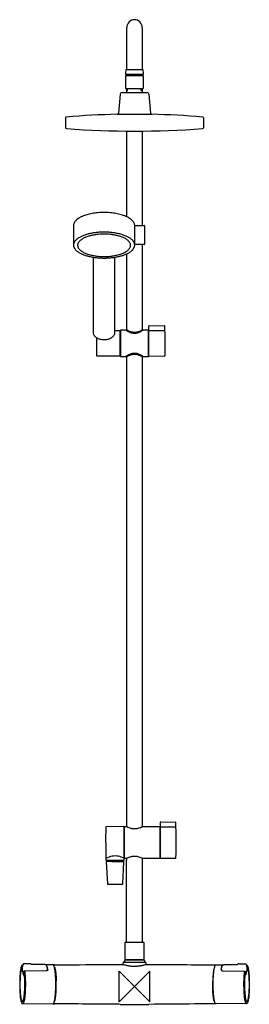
# Model space of a CAD drawing. Header units: millimetres. Extents: x -150 to 150, y -23 to 1262.
import ezdxf

# ---------------------------------------------------------------- set-up
doc = ezdxf.new("R2010")
doc.units = ezdxf.units.MM
doc.header["$MEASUREMENT"] = 0
doc.layers.add('ORIGIN', color=6, linetype='Continuous')
doc.layers.add('PLANNING', color=1, linetype='Continuous')

# ---------------------------------------------------------------- blocks, each defined once
blk = doc.blocks.new('731300-0011_f')
at = {"layer": 'ORIGIN'}
for p, q in [((-20, -20), (-20, 20)), ((-20, 20), (20, -20)), ((20, 20), (-20, -20)), ((20, -20), (20, 20))]:
    blk.add_line(p, q, dxfattribs=at)
at = {"layer": 'PLANNING'}
for p, q in [((-10, 1196.7), (-10, 1251.7)), ((10, 1251.7), (10, 1196.7)), ((-11.5, 1191.4), (-10.8, 1196.7)), ((-10.8, 1196.7), (10.8, 1196.7)), ((10.8, 1196.7), (11.5, 1191.4)), ((-11.6, 1188.9), (-11.6, 1171.9)), ((-11.6, 1188.9), (11.4, 1188.9)), ((-11.5, 1190.4), (-11.5, 1191.4)), ((11.5, 1190.4), (-11.5, 1190.4)), ((11.4, 1188.9), (11.4, 1171.9)), ((11.5, 1191.4), (11.5, 1190.4)), ((-11.6, 1171.9), (11.4, 1171.9)), ((-10, 1168.6), (-10, 1171.9)), ((-9, 1169.5), (-9, 1171.9)), ((8.8, 1169.5), (8.8, 1171.9)), ((10, 1171.9), (10, 1168.4)), ((-18.6, 1164.6), (-20.9, 1139.6)), ((-16.1, 1166.9), (16.2, 1166.9)), ((18.7, 1164.6), (21, 1139.6)), ((-89.9, 1133.7), (-89.9, 1120.6)), ((-22.4, 1138.3), (22.5, 1138.3)), ((90, 1133.7), (90, 1120.6)), ((-10, 1004.5), (-10, 1116.5)), ((10, 1116.5), (10, 993.3)), ((-79.7, 992.7), (-79.7, 967.6)), ((0.2, 993.3), (12.5, 993.3)), ((0.3, 967.6), (0.3, 992.7)), ((13, 992.8), (13, 968.8)), ((12.5, 968.3), (0.3, 968.3)), ((10, 968.3), (10, 856.8)), ((-53.5, 853.1), (-53.5, 951.7)), ((-26, 951.7), (-26, 853.1)), ((-10, 856.8), (-10, 956.3)), ((18.7, 823), (18.7, 861.9)), ((19.2, 862.4), (19.3, 862.4)), ((19.3, 862.5), (39.2, 862.3, 0)), ((19.3, 862.4), (19.3, 862.5)), ((-26, 856.2), (-19.3, 856.2)), ((-19, 855.9), (-19, 822.9)), ((-19, 855.4), (-18.3, 855.4)), ((-18.3, 856.4), (-18.3, 822.4)), ((-11.1, 856.4), (-18.3, 856.4)), ((-11, 856.8), (-10, 856.8)), ((-11, 856.4), (-11, 856.8)), ((10, 856.8), (11, 856.8)), ((11, 856.8), (11, 856.4)), ((18.3, 856.4), (11.1, 856.4)), ((18.3, 822.4), (18.3, 856.4)), ((18.3, 855.4), (18.7, 855.4)), ((19.2, 856.3), (19.3, 856.3)), ((19.3, 856.3), (39.4, 856.2)), ((-49, 823), (-49, 846.3)), ((-37.8, 822.7), (-48.7, 822.7)), ((-19.3, 822.7), (-37.8, 822.7)), ((-18.3, 823.4), (-19, 823.4)), ((-18.3, 822.4), (-11.1, 822.4)), ((-11, 822.1), (-11, 822.5)), ((11, 822.5), (11, 822.1)), ((11.1, 822.4), (18.3, 822.4)), ((18.7, 823.4), (18.3, 823.4)), ((19.3, 822.5), (19.2, 822.5)), ((39.4, 822.6), (19.3, 822.4)), ((19.3, 822.4), (19.3, 822.5)), ((-10, 822.1), (-11, 822.1)), ((-10, 208.7), (-10, 822.1)), ((11, 822.1), (10, 822.1)), ((10, 822.1), (10, 208.7)), ((-13.9, 208.8), (-36.8, 208.5)), ((-13.3, 172.8), (-13.3, 208.2)), ((-13.3, 208), (-13, 208)), ((-13, 208.5), (-12.7, 208.8)), ((-13, 167.6), (-13, 208.5)), ((-12.7, 208.8), (-10.1, 208.8)), ((10.1, 208.8), (32.7, 208.8)), ((32.7, 208.8), (33, 208.5)), ((33, 208.5), (33, 167.6)), ((33, 208), (33.9, 208)), ((33.9, 167.8), (33.9, 214.5)), ((34.4, 215), (34.5, 215)), ((34.4, 208.6), (34.5, 208.6)), ((34.5, 215), (53.4, 214.8, 0)), ((34.5, 215), (34.5, 215)), ((34.5, 208.6), (53.6, 208.5)), ((-36.8, 164.8), (-36.8, 167.2)), ((-13.8, 167.2), (-13.8, 164.8)), ((-13.3, 168), (-13.3, 172.7)), ((-13.3, 168), (-13, 168)), ((-12.7, 167.3), (-13, 167.6)), ((-10.3, 167.3), (-12.7, 167.3)), ((-10.3, 167.3), (-10.3, 167)), ((10.3, 167), (10.3, 167.3)), ((32.7, 167.3), (10.4, 167.3)), ((33, 167.6), (32.7, 167.3)), ((33, 168), (33.9, 168)), ((34.5, 167.3), (34.4, 167.3)), ((53.6, 167.4), (34.5, 167.3)), ((34.5, 167.3), (34.5, 167.3)), ((-36.8, 163), (-35.3, 134)), ((-14.1, 164.5), (-36.5, 164.5)), ((-29.6, 163.5), (-36.3, 163.5)), ((-35.9, 164.5), (-35.9, 164.5)), ((-35.9, 164.5), (-35.9, 164.5)), ((-35.9, 164.5), (-35.8, 164.5)), ((-35.6, 164.2), (-35.6, 163.5)), ((-15.3, 134), (-13.8, 163)), ((-15, 164.2), (-15, 163.5)), ((-10.3, 167), (-10.3, 165.6)), ((-10.3, 165.6), (-10.3, 165.6)), ((-10.3, 58.3), (-10.3, 165.6)), ((10.4, 165.6), (10.3, 167)), ((10.3, 58.3), (10.4, 165.6)), ((-34.4, 133.5), (-32.2, 133.5)), ((-18.3, 133.5), (-15.8, 133.5)), ((-12, 57.7), (-11.7, 58)), ((-12, 35.3), (-12, 57.7)), ((-11.7, 58), (11.7, 58)), ((-10, 58), (-10.3, 58.3)), ((-10.3, 58.3), (-10.3, 58.3)), ((10.1, 58), (10.3, 58.3)), ((11.7, 58), (12, 57.7)), ((12, 57.7), (12, 35.3)), ((-146, 27.9), (-146.5, 23)), ((-145.9, 28.2), (-146.1, 28.2)), ((-136.3, 29.8), (-144.8, 29.8)), ((-135, 29.4), (-135, 29.4)), ((-135, 29.4), (-135, 29.4)), ((-135, 29.4), (-135, 29.4)), ((-134.9, 29.3), (-135, 29.4)), ((-134.9, 29.3), (-134.9, 29.3)), ((-134.8, 29.3), (-134.8, 29.3)), ((-134.8, 29.2), (-134.8, 29.2)), ((-117.2, 28.7), (-134.3, 28.7)), ((-106.7, 28.5), (-115.6, 28.4)), ((-15.1, 29.1), (-15, 30.6)), ((-14.7, 31.5), (-14.7, 31.5)), ((-14.7, 31.4), (-14.7, 31.5)), ((-14.7, 31.5), (-14.6, 31.5)), ((-13.8, 31.8), (13.8, 31.8)), ((-12.8, 31.8), (-12.8, 34)), ((-12.6, 34.7), (-12.6, 34.7)), ((-12.6, 34.7), (-12.6, 34.7)), ((-11.7, 35), (-12, 35.3)), ((-11.8, 35), (11.9, 35)), ((11.7, 35), (-11.7, 35)), ((12, 35.3), (11.7, 35)), ((12.6, 34.7), (12.6, 34.7)), ((12.9, 34), (12.9, 31.8)), ((14.6, 31.5), (14.7, 31.5)), ((14.7, 31.5), (14.7, 31.4)), ((15, 30.6), (15.1, 29.1)), ((106.7, 28.5), (115.6, 28.4)), ((117.2, 28.7), (134.3, 28.7)), ((134.8, 29.3), (134.8, 29.3)), ((134.8, 29.2), (134.8, 29.2)), ((134.9, 29.3), (135, 29.4)), ((134.9, 29.3), (134.9, 29.3)), ((135, 29.4), (135, 29.4)), ((135, 29.4), (135, 29.4)), ((135, 29.4), (135, 29.4)), ((136.3, 29.8), (144.8, 29.8)), ((145.9, 28.2), (146.1, 28.2)), ((146, 27.9), (146.5, 23)), ((-146.5, 21.2), (-146.1, 19.6)), ((-145.9, 19.3), (-145.7, 18.3)), ((-145.6, 17.5), (-145.6, 17.5)), ((-145.6, 17.5), (-145.6, 17.5)), ((-145.6, 17.5), (-145.6, 17.5)), ((-145.6, 17.4), (-145.2, 15.8)), ((-144.5, 17.2), (-144.7, 15.7)), ((-144.3, 19.8), (-144.4, 18.3)), ((-144.4, 18.3), (-144.4, 18.3)), ((-115.4, 20.6), (-143.8, 20.3)), ((-113.5, 21.4), (-113.5, 22.3)), ((113.5, 21.4), (113.5, 22.3)), ((115.4, 20.6), (143.8, 20.3)), ((144.3, 19.8), (144.4, 18.3)), ((144.4, 18.3), (144.4, 18.3)), ((144.5, 17.2), (144.7, 15.7)), ((145.6, 17.4), (145.2, 15.8)), ((145.6, 17.5), (145.6, 17.5)), ((145.6, 17.5), (145.6, 17.5)), ((145.6, 17.5), (145.6, 17.5)), ((145.9, 19.3), (145.7, 18.3)), ((146.5, 21.2), (146.1, 19.6)), ((-146.2, -22.2), (-106.7, -22.5)), ((-18.6, -23.1), (18.6, -23.1)), ((146.2, -22.2), (106.7, -22.5))]:
    blk.add_line(p, q, dxfattribs=at)
for centre, radius, start, end in [((0, 1251.7), 10, 0, 180), ((-9.9, 1189.6), 0.8, 89.2962, 238.6043), ((9.7, 1189.6), 0.8, 301.3957, 90.7038), ((-4.7, 1164), 7, 128.2779, 155.7056), ((4.5, 1164), 7, 24.2944, 51.7221), ((-16.1, 1164.4), 2.5, 89.9515, 174.9679), ((16.2, 1164.4), 2.5, 5.0321, 90.0485), ((-88.9, 1133.7), 1, 94.9146, 179.9208), ((0, 99.6), 1038.9, 91.2354, 94.9148), ((-22.4, 1139.8), 1.5, 271.4818, 354.4078), ((22.5, 1139.8), 1.5, 185.5922, 268.5182), ((0, 99.6), 1038.9, 88.7642, 88.7646), ((0, 99.6), 1038.9, 85.0852, 88.7642), ((89, 1133.7), 1, 0.0791, 85.0854), ((-88.8, 1120.7), 1.07, 179.9206, 265.9151), ((0, 2365), 1248.6, 265.9151, 274.0849), ((88.9, 1120.7), 1.07, 274.0849, 0.0793), ((12.5, 992.8), 0.5, 360, 90), ((12.5, 968.8), 0.5, 270.0001, 359.9999), ((19.2, 861.9), 0.5, 90, 180), ((-19.3, 855.9), 0.25, 360, 89.94), ((19.2, 855.8), 0.5, 90, 179.5869), ((39.3, 855.7), 0.499, 1.3727, 89.5744), ((-48.7, 823), 0.3, 180, 269.9981), ((-19.3, 822.9), 0.25, 270, 0.06), ((19.2, 823), 0.5, 180, 270), ((39.3, 823.1), 0.501, 270.4999, 358.7981), ((429.5, 191.3), 467.2, 177.9481, 180.4094), ((-13.9, 208.2), 0.597, 4.4806, 90.5), ((34.4, 214.5), 0.5, 90, 180), ((34.4, 208.1), 0.5, 90, 179.6608), ((53.6, 208), 0.499, 1.4221, 89.6662), ((1358.1, 198), 1395.7, 180.4094, 181.2331), ((-37.1, 167.2), 0.3, 360, 76.7769), ((-13.5, 167.2), 0.3, 112.023, 180), ((-13.8, 168), 0.5, 291.9505, 0), ((34.4, 167.8), 0.5, 180, 270), ((53.6, 167.9), 0.5, 270.5, 358.7206), ((-36.5, 164.8), 0.3, 180, 266.2112), ((-36.3, 163), 0.5, 89.9931, 182.8621), ((-35.9, 164.2), 0.3, 0, 83.7852), ((-23.5, 8944.6), 8781.1, 269.95985, 270.05967), ((-14.7, 164.2), 0.3, 96.2148, 180), ((-14.3, 163), 0.5, 357.0851, 90.0597), ((-14.1, 164.8), 0.324, 269.998, 355.8019), ((-34.8, 134), 0.5, 182.8621, 269.9708), ((-24.3, 20743.9), 20610.4, 269.97082, 270.0166), ((-15.8, 134), 0.516, 270.0349, 355.443), ((-146.2, 27.7), 0.483, 60.1178, 89.7936), ((-149.2, 29.8), 3.87, 342.7453, 349.5146), ((-136.3, 26.8), 3, 80.0347, 90.0164), ((-136.2, 27.5), 2.25, 61.5396, 80.0347), ((-135.6, 28.6), 1.01, 54.8993, 61.5396), ((-135.9, 28.1), 1.59, 47.5982, 50.518), ((-135.9, 28.1), 1.58, 44.6493, 47.601), ((-135.9, 28.1), 1.58, 41.6465, 44.6494), ((-138.3, 26), 4.8, 34.0697, 41.6465), ((-13.8, 30.6), 1.2, 136.2781, 178.4991), ((-13.8, 30.6), 1.2, 90, 131.8291), ((-11.8, 34), 1, 136.1947, 179.9996), ((-11.8, 34), 1, 90, 135.6274), ((11.9, 34), 1, 44.346, 89.9938), ((11.9, 34), 1, 0, 43.8057), ((13.8, 30.6), 1.2, 48.1397, 90.0102), ((13.8, 30.6), 1.2, 1.5, 43.7229), ((138.3, 26), 4.8, 138.3535, 145.9303), ((135.9, 28.1), 1.58, 135.3506, 138.3535), ((135.9, 28.1), 1.59, 129.482, 132.4018), ((135.9, 28.1), 1.58, 132.399, 135.3507), ((135.6, 28.6), 1.01, 118.4604, 125.1007), ((136.2, 27.5), 2.25, 99.9653, 118.4604), ((136.3, 26.8), 3, 89.9836, 99.9653), ((149.2, 29.8), 3.87, 190.4854, 197.2547), ((146.2, 27.7), 0.483, 90.2064, 119.8822), ((-149.4, 14.7), 0.115, 176.0989, 193.793), ((-146.4, 25), 0.394, 74.2789, 89.8896), ((-145.7, 19.7), 0.5, 193.5952, 239.894), ((-145.1, 17.5), 0.501, 178.1468, 193.5709), ((-153.2, 16.5), 8.61, 351.9442, 354.6273), ((-144.4, 18.3), 0.0153, 125.7654, 172.0838), ((-115.2, 22.4), 1.73, 355.9821, 8.9996), ((-114.6, 21.5), 1.1, 349.6809, 355.7604), ((-114.4, 22.1), 1.16, 355.927, 8.4563), ((114.4, 22.1), 1.16, 171.5437, 184.073), ((115.2, 22.4), 1.73, 171.0004, 184.0179), ((114.6, 21.5), 1.1, 184.2396, 190.3191), ((144.4, 18.3), 0.0153, 7.9162, 54.2346), ((153.2, 16.5), 8.61, 185.3727, 188.0558), ((145.1, 17.5), 0.501, 346.4291, 1.8532), ((145.7, 19.7), 0.5, 300.106, 346.4048), ((146.4, 25), 0.394, 90.1104, 105.7211), ((149.4, 14.7), 0.115, 346.207, 3.9011)]:
    blk.add_arc(centre, radius, start, end, dxfattribs=at)
at = {"layer": 'PLANNING', "extrusion": (-0.000687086, -2.28324e-05, 1)}
blk.add_arc((39.2, 861.8, 0), 0.499, 1.6021, 89.5755, dxfattribs=at)
at = {"layer": 'PLANNING', "extrusion": (7.38447e-05, -1.54925e-06, 1)}
blk.add_arc((-751.1, 839.7, 0), 791.1, 358.7981, 1.6021, dxfattribs=at)
at = {"layer": 'PLANNING', "extrusion": (-0.001226, -3.89754e-05, 0.999999)}
blk.add_arc((53.4, 214.3, -0.1), 0.5, 1.6796, 89.4981, dxfattribs=at)
at = {"layer": 'PLANNING', "extrusion": (5.8325e-05, -1.30257e-06, 1)}
blk.add_arc((-845.1, 188, 0), 899.4, 358.7206, 1.6796, dxfattribs=at)
at = {"layer": 'PLANNING'}
for points, knots in [([(0.3, 992.7), (0.3, 993.3), (0.1, 994.4), (-0.5, 996.2), (-1.4, 997.9), (-2.7, 999.5), (-4.4, 1001), (-6.4, 1002.5), (-8.7, 1003.9), (-11.4, 1005.1), (-14.3, 1006.3), (-17.4, 1007.3), (-20.8, 1008.1), (-25.6, 1009.1), (-31.9, 1009.9), (-39.8, 1010.3), (-47.6, 1009.9), (-53.9, 1009.1), (-58.7, 1008.1), (-62.1, 1007.3), (-65.2, 1006.3), (-68.1, 1005.1), (-70.8, 1003.9), (-73.1, 1002.5), (-75.1, 1001), (-76.7, 999.5), (-78.1, 997.9), (-79, 996.2), (-79.6, 994.4), (-79.7, 993.3), (-79.7, 992.7)], [22.712078, 22.712078, 22.712078, 22.712078, 24.460051, 26.262223, 28.186962, 30.261684, 32.52155, 34.992079, 37.688965, 40.594275, 43.700614, 47.021888, 50.515429, 54.158999, 61.790172, 69.680168, 77.576416, 85.193773, 88.850603, 92.331667, 95.644025, 98.768562, 101.668791, 104.343037, 106.816331, 109.080718, 111.161342, 113.07779, 114.886975, 116.632575, 116.632575, 116.632575, 116.632575]), ([(-39.7, 843.9), (-40.6, 843.9), (-42.4, 844), (-45, 844.5), (-47.4, 845.4), (-49.5, 846.5), (-51.2, 847.9), (-52.5, 849.5), (-53.3, 851.2), (-53.5, 852.5), (-53.5, 853.1)], [116.860377, 116.860377, 116.860377, 116.860377, 119.567037, 122.207909, 124.736127, 127.116387, 129.309183, 131.34286, 133.248145, 135.076747, 135.076747, 135.076747, 135.076747]), ([(-26, 853.1), (-26, 852.5), (-26.2, 851.2), (-27, 849.5), (-28.3, 847.9), (-30, 846.5), (-32.1, 845.4), (-34.5, 844.5), (-37.1, 844), (-38.8, 843.9), (-39.7, 843.9)], [98.644015, 98.644015, 98.644015, 98.644015, 100.47408, 102.37705, 104.410875, 106.606736, 108.979404, 111.510615, 114.151409, 116.860377, 116.860377, 116.860377, 116.860377]), ([(11.1, 856.4), (10.9, 856.3), (9.8, 855.6), (8.3, 854.7), (6.6, 853.9), (5.1, 853.3), (3.8, 852.8), (2.1, 852.4), (0, 852.2), (-2.1, 852.4), (-3.8, 852.8), (-5.2, 853.3), (-6.6, 853.9), (-8.1, 854.6), (-9.6, 855.4), (-10.6, 856.1), (-11.1, 856.4)], [693.085171, 693.085171, 693.085171, 693.085171, 694.03795, 696.727573, 698.335227, 699.905493, 701.368265, 702.673965, 705.137384, 707.606396, 708.912881, 710.368749, 711.931241, 713.527722, 715.312536, 717.169654, 717.169654, 717.169654, 717.169654]), ([(10, 856.8), (9.8, 856.7), (8.9, 856.2), (7.2, 855.3), (5.3, 854.5), (3.6, 854), (2, 853.7), (0, 853.5), (-2, 853.7), (-3.5, 854), (-5.2, 854.5), (-6.9, 855.2), (-8.4, 855.9), (-9.3, 856.4), (-9.8, 856.6), (-10, 856.8)], [0, 0, 0, 0, 0.80355, 2.993682, 5.749768, 7.034938, 8.190444, 10.588969, 12.985137, 14.141272, 15.431276, 18.204901, 19.618893, 20.40608, 21.22852, 21.22852, 21.22852, 21.22852]), ([(-11.1, 822.4), (-10.9, 822.6), (-10.3, 822.9), (-9.3, 823.6), (-8.1, 824.3), (-6.6, 825), (-5.2, 825.6), (-3.8, 826.1), (-2.1, 826.5), (0, 826.7), (2.1, 826.5), (3.8, 826.1), (5.1, 825.6), (6.6, 825), (8.1, 824.3), (9.3, 823.6), (10.2, 823), (10.7, 822.7), (11, 822.5), (11.1, 822.4)], [620.650723, 620.650723, 620.650723, 620.650723, 621.606549, 622.508846, 624.291433, 625.889008, 627.455357, 628.912834, 630.219698, 632.69021, 635.155165, 636.458479, 637.91528, 639.4822, 641.084373, 642.874066, 643.783646, 644.280572, 644.735171, 644.735171, 644.735171, 644.735171]), ([(-10, 822.1), (-9.8, 822.2), (-8.9, 822.7), (-7.2, 823.6), (-5.2, 824.4), (-3.6, 824.8), (-2, 825.1), (0, 825.3), (2, 825.2), (3.5, 824.8), (5.2, 824.4), (7.2, 823.6), (8.9, 822.7), (9.8, 822.2), (10, 822.1)], [606.388971, 606.388971, 606.388971, 606.388971, 607.204218, 609.398071, 612.153567, 613.435014, 614.585873, 616.982452, 619.378601, 620.532213, 621.820493, 624.588869, 626.789012, 627.617551, 627.617551, 627.617551, 627.617551]), ([(-36.8, 208.5), (-36.9, 208.5), (-36.9, 208.5), (-37.1, 208.5), (-37.2, 208.5), (-37.3, 208.3), (-37.3, 208.2), (-37.3, 208.1), (-37.3, 208.1)], [60.0662647, 60.0662647, 60.0662647, 60.0662647, 60.1970024, 60.2970575, 60.4709759, 60.6455454, 60.7445262, 60.8741996, 60.8741996, 60.8741996, 60.8741996]), ([(-10.1, 208.8), (-9.3, 208.3), (-7.6, 207.6), (-5.4, 206.9), (-3.7, 206.5), (-2, 206.2), (0, 206.1), (2, 206.2), (3.6, 206.5), (5.3, 206.8), (7, 207.4), (8.5, 208), (9.3, 208.4), (9.8, 208.6), (10, 208.7), (10.1, 208.8)], [924.582124, 924.582124, 924.582124, 924.582124, 927.381046, 930.10314, 931.386072, 932.737423, 935.131456, 937.522615, 938.678114, 939.961861, 942.709581, 944.096773, 944.859544, 945.270286, 945.6367, 945.6367, 945.6367, 945.6367]), ([(-37.3, 167.9), (-37.3, 167.9), (-37.3, 167.8), (-37.3, 167.6), (-37.2, 167.5), (-37.1, 167.5), (-37.1, 167.5), (-37, 167.5)], [101.0083824, 101.0083824, 101.0083824, 101.0083824, 101.1945714, 101.3384186, 101.4656354, 101.533493, 101.6075283, 101.6075283, 101.6075283, 101.6075283]), ([(-37, 167.5), (-37, 167.5), (-37, 167.5), (-37, 167.5), (-37, 167.5), (-36.9, 167.5), (-36.9, 167.6), (-36.8, 167.6)], [101.6075283, 101.6075283, 101.6075283, 101.6075283, 101.6296492, 101.6296492, 101.8842148, 101.8842148, 102.1387785, 102.1387785, 102.1387785, 102.1387785]), ([(-36.8, 167.6), (-36.2, 167.9), (-34.7, 168.7), (-31.7, 169.9), (-30.5, 170.3), (-28, 170.8), (-26.7, 170.9), (-25.3, 170.9)], [102.138778, 102.138778, 102.138778, 102.138778, 102.638778, 102.638778, 102.888778, 102.888778, 103.138778, 103.138778, 103.138778, 103.138778]), ([(-25.3, 170.9), (-23.9, 170.9), (-22.6, 170.8), (-20.1, 170.3), (-18.9, 169.9), (-15.9, 168.7), (-14.4, 167.9), (-13.8, 167.6)], [103.138778, 103.138778, 103.138778, 103.138778, 103.388778, 103.388778, 103.638778, 103.638778, 104.138778, 104.138778, 104.138778, 104.138778]), ([(10.4, 167.3), (10.1, 167.4), (9.2, 167.8), (7.4, 168.6), (5.4, 169.3), (3.7, 169.7), (2.1, 169.9), (0, 170.1), (-2, 169.9), (-3.6, 169.7), (-5.4, 169.3), (-7.4, 168.6), (-9.2, 167.8), (-10.1, 167.4), (-10.3, 167.3)], [1032.333431, 1032.333431, 1032.333431, 1032.333431, 1033.145648, 1035.353551, 1038.169246, 1039.48533, 1040.667839, 1043.12004, 1045.579144, 1046.771248, 1048.100088, 1050.922957, 1053.136672, 1053.955931, 1053.955931, 1053.955931, 1053.955931]), ([(-146.2, 28.2), (-146.3, 28.2), (-146.5, 28.1), (-146.8, 28), (-147, 27.7), (-147.3, 27.4), (-147.5, 26.9), (-147.7, 26.3), (-148, 25.7), (-148.3, 24.6), (-148.6, 22.8), (-149, 20.5), (-149.3, 17.7), (-149.4, 15.8), (-149.5, 14.7)], [0, 0, 0, 0, 0.301876, 0.6213, 0.98033, 1.396556, 1.898725, 2.499457, 3.19777, 4.008311, 6.0063, 8.413625, 11.189184, 14.293156, 14.293156, 14.293156, 14.293156]), ([(-145.5, 28.7), (-145.6, 28.6), (-145.6, 28.6), (-145.7, 28.5), (-145.8, 28.4), (-145.9, 28.2), (-145.9, 28), (-146, 27.9)], [0, 0, 0, 0, 0.097274, 0.1924826, 0.3911374, 0.6149057, 0.9272192, 0.9272192, 0.9272192, 0.9272192]), ([(-144.8, 29.8), (-144.9, 29.8), (-144.9, 29.8), (-145.1, 29.7), (-145.2, 29.6), (-145.3, 29.4), (-145.4, 29.3), (-145.4, 29.2), (-145.4, 29.1)], [0, 0, 0, 0, 0.112067, 0.226241, 0.455227, 0.690618, 0.831906, 1.002227, 1.002227, 1.002227, 1.002227]), ([(-114.7, 27.6), (-114.7, 27.7), (-114.8, 27.8), (-115, 28.1), (-115.3, 28.3), (-115.5, 28.4), (-115.9, 28.5), (-116.3, 28.6), (-116.7, 28.7), (-117, 28.7), (-117.2, 28.7)], [0, 0, 0, 0, 0.286363, 0.57653, 0.875683, 1.195546, 1.552855, 1.957456, 2.411836, 2.889029, 2.889029, 2.889029, 2.889029]), ([(-113.5, 22.7), (-113.5, 22.9), (-113.6, 23.4), (-113.8, 24.4), (-114, 25.5), (-114.3, 26.6), (-114.6, 27.3), (-114.7, 27.6)], [0, 0, 0, 0, 0.821804, 1.586773, 2.956655, 4.12605, 5.090741, 5.090741, 5.090741, 5.090741]), ([(-103.1, -8.9), (-103, -6.8), (-102.8, -2.3), (-102.7, 4.3), (-102.8, 9.9), (-103.1, 14.2), (-103.3, 17.1), (-103.6, 19.7), (-103.9, 22.1), (-104.2, 24), (-104.6, 25.5), (-104.8, 26.4), (-105, 27), (-105.2, 27.4), (-105.5, 27.8), (-105.7, 28.1), (-105.9, 28.3), (-106.2, 28.4), (-106.4, 28.5), (-106.5, 28.5)], [0, 0, 0, 0, 6.418384, 13.241001, 19.973562, 23.142954, 26.108479, 28.757117, 31.116436, 33.140403, 34.809433, 35.485806, 36.076564, 36.579088, 37.009843, 37.373512, 37.691742, 37.984464, 38.262977, 38.262977, 38.262977, 38.262977]), ([(-104.5, 28.5), (-104.6, 28.5), (-104.7, 28.5), (-104.9, 28.5), (-105.1, 28.3), (-105.3, 28.1), (-105.5, 28), (-105.5, 27.9)], [0, 0, 0, 0, 0.136982, 0.276477, 0.562927, 0.872703, 1.226522, 1.226522, 1.226522, 1.226522]), ([(-104.5, 28.5), (-102.7, 28.5), (-98.8, 28.5), (-90.6, 28.5), (-62.6, 28.7), (-36.6, 29), (-15.1, 29.1)], [0, 0, 0, 0, 5.497616, 11.593649, 24.81956, 89.476174, 89.476174, 89.476174, 89.476174]), ([(15.1, 29.1), (17.9, 29.1), (24, 29), (45.5, 28.9), (72.5, 28.6), (96.3, 28.5), (104.5, 28.5)], [0, 0, 0, 0, 8.490264, 18.210933, 64.656615, 89.476174, 89.476174, 89.476174, 89.476174]), ([(103.1, -8.9), (103, -6.8), (102.8, -2.3), (102.7, 4.3), (102.8, 9.9), (103.1, 14.2), (103.3, 17.1), (103.6, 19.7), (103.9, 22.1), (104.2, 24), (104.6, 25.5), (104.8, 26.4), (105, 27), (105.2, 27.4), (105.5, 27.8), (105.7, 28.1), (105.9, 28.3), (106.2, 28.4), (106.4, 28.5), (106.5, 28.5)], [0, 0, 0, 0, 6.418384, 13.241001, 19.973562, 23.142954, 26.108479, 28.757117, 31.116436, 33.140403, 34.809433, 35.485806, 36.076564, 36.579088, 37.009843, 37.373512, 37.691742, 37.984464, 38.262977, 38.262977, 38.262977, 38.262977]), ([(104.5, 28.5), (104.6, 28.5), (104.7, 28.5), (104.9, 28.5), (105.1, 28.3), (105.3, 28.1), (105.5, 28), (105.5, 27.9)], [0, 0, 0, 0, 0.136982, 0.276477, 0.562927, 0.872703, 1.226522, 1.226522, 1.226522, 1.226522]), ([(113.5, 22.7), (113.5, 22.9), (113.6, 23.4), (113.8, 24.4), (114, 25.5), (114.3, 26.6), (114.6, 27.3), (114.7, 27.6)], [0, 0, 0, 0, 0.821804, 1.586773, 2.956655, 4.12605, 5.090741, 5.090741, 5.090741, 5.090741]), ([(114.7, 27.6), (114.7, 27.7), (114.8, 27.8), (115, 28.1), (115.3, 28.3), (115.5, 28.4), (115.9, 28.5), (116.3, 28.6), (116.7, 28.7), (117, 28.7), (117.2, 28.7)], [0, 0, 0, 0, 0.286363, 0.57653, 0.875683, 1.195546, 1.552855, 1.957456, 2.411836, 2.889029, 2.889029, 2.889029, 2.889029]), ([(144.8, 29.8), (144.9, 29.8), (144.9, 29.8), (145.1, 29.7), (145.2, 29.6), (145.3, 29.4), (145.4, 29.3), (145.4, 29.2), (145.4, 29.1)], [0, 0, 0, 0, 0.112067, 0.226241, 0.455227, 0.690618, 0.831906, 1.002227, 1.002227, 1.002227, 1.002227]), ([(145.5, 28.7), (145.6, 28.6), (145.6, 28.6), (145.7, 28.5), (145.8, 28.4), (145.9, 28.2), (146, 28), (146, 27.9)], [0, 0, 0, 0, 0.097274, 0.1924826, 0.3911374, 0.6149057, 0.9272192, 0.9272192, 0.9272192, 0.9272192]), ([(146.2, 28.2), (146.3, 28.2), (146.5, 28.1), (146.8, 28), (147, 27.7), (147.3, 27.4), (147.5, 26.9), (147.7, 26.3), (148, 25.7), (148.3, 24.6), (148.6, 22.8), (149, 20.5), (149.3, 17.7), (149.4, 15.8), (149.5, 14.7)], [0, 0, 0, 0, 0.301876, 0.6213, 0.98033, 1.396556, 1.898725, 2.499457, 3.19777, 4.008311, 6.0063, 8.413625, 11.189184, 14.293156, 14.293156, 14.293156, 14.293156]), ([(-149.5, 14.7), (-149.6, 12.6), (-149.8, 8.3), (-149.9, 1.7), (-149.8, -3.8), (-149.6, -8.1), (-149.3, -10.9), (-149.1, -13.6), (-148.8, -15.9), (-148.4, -17.8), (-148.1, -19.2), (-147.8, -20.1), (-147.6, -20.7), (-147.4, -21.1), (-147.2, -21.5), (-147, -21.8), (-146.7, -22), (-146.4, -22.1), (-146.3, -22.2), (-146.2, -22.2)], [0, 0, 0, 0, 6.353088, 13.106771, 19.752684, 22.875481, 25.80767, 28.422212, 30.748229, 32.750138, 34.389909, 35.050559, 35.633627, 36.130036, 36.555132, 36.91467, 37.227021, 37.514755, 37.789957, 37.789957, 37.789957, 37.789957]), ([(-149.2, 13.5), (-149.3, 11.7), (-149.5, 7.8), (-149.6, 2), (-149.5, -3.7), (-149.2, -8.2), (-148.9, -11.5), (-148.6, -13.5), (-148.3, -15.3), (-148, -16.6), (-147.8, -17.5), (-147.6, -18), (-147.4, -18.4), (-147.2, -18.8), (-147, -19.1), (-146.8, -19.3), (-146.6, -19.4), (-146.4, -19.4), (-146.4, -19.4)], [0, 0, 0, 0, 5.582574, 11.505579, 17.367652, 22.740305, 25.100546, 27.199723, 29.028209, 30.542016, 31.164063, 31.705114, 32.176541, 32.569031, 32.896589, 33.174391, 33.419694, 33.651207, 33.651207, 33.651207, 33.651207]), ([(-146.4, 25.4), (-146.5, 25.4), (-146.6, 25.4), (-146.9, 25.2), (-147.1, 25), (-147.3, 24.7), (-147.5, 24.3), (-147.7, 23.7), (-147.9, 23.1), (-148.1, 22.1), (-148.4, 20.6), (-148.7, 18.5), (-149, 16.1), (-149.1, 14.4), (-149.2, 13.5)], [0, 0, 0, 0, 0.25, 0.520917, 0.832071, 1.206033, 1.659649, 2.20806, 2.842327, 3.571858, 5.343292, 7.463777, 9.897039, 12.597341, 12.597341, 12.597341, 12.597341]), ([(-146.5, 23), (-146.6, 22.9), (-146.6, 22.8), (-146.6, 22.4), (-146.6, 22), (-146.6, 21.5), (-146.5, 21.3), (-146.5, 21.2)], [0, 0, 0, 0, 0.262069, 0.523958, 1.059114, 1.52504, 1.877859, 1.877859, 1.877859, 1.877859]), ([(-142.8, 14.7), (-142.7, 12.6), (-142.5, 8.3), (-142.4, 1.7), (-142.6, -3.8), (-142.8, -8.1), (-143, -10.9), (-143.3, -13.6), (-143.6, -15.9), (-143.9, -17.8), (-144.2, -19.2), (-144.5, -20.1), (-144.7, -20.7), (-144.9, -21.1), (-145.2, -21.5), (-145.4, -21.8), (-145.6, -22), (-145.9, -22.1), (-146.1, -22.2), (-146.2, -22.2)], [0, 0, 0, 0, 6.353088, 13.106771, 19.752684, 22.875481, 25.80767, 28.422212, 30.748229, 32.750138, 34.389909, 35.050559, 35.633627, 36.130036, 36.555132, 36.91467, 37.227021, 37.514755, 37.789957, 37.789957, 37.789957, 37.789957]), ([(-145.7, 18.3), (-145.7, 18.3), (-145.7, 18.2), (-145.6, 17.9), (-145.6, 17.7), (-145.6, 17.5), (-145.6, 17.5)], [0, 0, 0, 0, 0.0653328, 0.3558618, 0.6894776, 0.7798708, 0.7798708, 0.7798708, 0.7798708]), ([(-145.2, 15.8), (-145.2, 15.8), (-145.2, 15.7), (-145.1, 15.6), (-145.1, 15.5), (-144.9, 15.3), (-144.8, 15.3), (-144.7, 15.3)], [0, 0, 0, 0, 0.1202499, 0.2277861, 0.4247459, 0.6182659, 0.8091283, 0.8091283, 0.8091283, 0.8091283]), ([(-144.3, 17.6), (-144.3, 17.6), (-144.4, 17.5), (-144.4, 17.5), (-144.5, 17.4), (-144.5, 17.3), (-144.5, 17.3), (-144.5, 17.2)], [0, 0, 0, 0, 0.0469399, 0.0947184, 0.1906531, 0.2896894, 0.4150232, 0.4150232, 0.4150232, 0.4150232]), ([(-144.4, 18.3), (-144.3, 17.3), (-144.1, 15.4), (-143.8, 11.2), (-143.6, 5.5), (-143.6, -0.2), (-143.8, -4.7), (-143.9, -6.9), (-144, -8)], [0, 0, 0, 0, 2.807481, 5.911539, 12.668901, 19.657232, 23.046584, 26.260294, 26.260294, 26.260294, 26.260294]), ([(-143.8, 20.3), (-143.8, 20.3), (-143.9, 20.3), (-144, 20.3), (-144.1, 20.2), (-144.3, 20), (-144.3, 19.8), (-144.3, 19.8)], [0, 0, 0, 0, 0.0932769, 0.1872553, 0.3814034, 0.5916673, 0.8210036, 0.8210036, 0.8210036, 0.8210036]), ([(-143.4, 20.3), (-143.3, 19.5), (-143.1, 17.6), (-142.9, 15.8), (-142.8, 14.7)], [8.686936, 8.686936, 8.686936, 8.686936, 11.189184, 14.293156, 14.293156, 14.293156, 14.293156]), ([(-113.2, 22), (-113.2, 21.9), (-113.3, 21.7), (-113.4, 21.4), (-113.6, 21.2), (-114, 20.9), (-114.6, 20.6), (-115.2, 20.6), (-115.4, 20.6)], [0, 0, 0, 0, 0.286278, 0.594536, 0.929477, 1.288244, 2.059377, 2.884059, 2.884059, 2.884059, 2.884059]), ([(113.2, 22), (113.2, 21.9), (113.3, 21.7), (113.4, 21.4), (113.6, 21.2), (114, 20.9), (114.6, 20.6), (115.2, 20.6), (115.4, 20.6)], [0, 0, 0, 0, 0.286278, 0.594536, 0.929477, 1.288244, 2.059377, 2.884059, 2.884059, 2.884059, 2.884059]), ([(142.8, 14.7), (142.7, 12.6), (142.5, 8.3), (142.4, 1.7), (142.6, -3.8), (142.8, -8.1), (143, -10.9), (143.3, -13.6), (143.6, -15.9), (143.9, -17.8), (144.3, -19.2), (144.5, -20.1), (144.7, -20.7), (144.9, -21.1), (145.2, -21.5), (145.4, -21.8), (145.6, -22), (145.9, -22.1), (146.1, -22.2), (146.2, -22.2)], [0, 0, 0, 0, 6.353088, 13.106771, 19.752684, 22.875481, 25.80767, 28.422212, 30.748229, 32.750138, 34.389909, 35.050559, 35.633627, 36.130036, 36.555132, 36.91467, 37.227021, 37.514755, 37.789957, 37.789957, 37.789957, 37.789957]), ([(143.4, 20.3), (143.3, 19.5), (143.1, 17.6), (142.9, 15.8), (142.8, 14.7)], [8.686936, 8.686936, 8.686936, 8.686936, 11.189184, 14.293156, 14.293156, 14.293156, 14.293156]), ([(144.4, 18.3), (144.3, 17.3), (144.1, 15.4), (143.8, 11.2), (143.6, 5.5), (143.6, -0.2), (143.8, -4.7), (143.9, -6.9), (144, -8)], [0, 0, 0, 0, 2.807481, 5.911539, 12.668901, 19.657232, 23.046584, 26.260294, 26.260294, 26.260294, 26.260294]), ([(143.8, 20.3), (143.8, 20.3), (143.9, 20.3), (144, 20.3), (144.2, 20.2), (144.3, 20), (144.3, 19.8), (144.3, 19.8)], [0, 0, 0, 0, 0.0932769, 0.1872553, 0.3814034, 0.5916673, 0.8210036, 0.8210036, 0.8210036, 0.8210036]), ([(144.3, 17.6), (144.3, 17.6), (144.4, 17.5), (144.4, 17.5), (144.5, 17.4), (144.5, 17.3), (144.5, 17.3), (144.5, 17.2)], [0, 0, 0, 0, 0.0469399, 0.0947184, 0.1906531, 0.2896894, 0.4150232, 0.4150232, 0.4150232, 0.4150232]), ([(145.2, 15.8), (145.2, 15.8), (145.2, 15.7), (145.2, 15.6), (145.1, 15.5), (144.9, 15.3), (144.8, 15.3), (144.7, 15.3)], [0, 0, 0, 0, 0.1202499, 0.2277861, 0.4247459, 0.6182659, 0.8091283, 0.8091283, 0.8091283, 0.8091283]), ([(145.7, 18.3), (145.7, 18.3), (145.7, 18.2), (145.6, 17.9), (145.6, 17.7), (145.6, 17.5), (145.6, 17.5)], [0, 0, 0, 0, 0.0653328, 0.3558618, 0.6894776, 0.7798708, 0.7798708, 0.7798708, 0.7798708]), ([(149.5, 14.7), (149.6, 12.6), (149.8, 8.3), (149.9, 1.7), (149.8, -3.8), (149.6, -8.1), (149.3, -10.9), (149.1, -13.6), (148.8, -15.9), (148.4, -17.8), (148.1, -19.2), (147.8, -20.1), (147.6, -20.7), (147.4, -21.1), (147.2, -21.5), (147, -21.8), (146.7, -22), (146.4, -22.1), (146.3, -22.2), (146.2, -22.2)], [0, 0, 0, 0, 6.353088, 13.106771, 19.752684, 22.875481, 25.80767, 28.422212, 30.748229, 32.750138, 34.389909, 35.050559, 35.633627, 36.130036, 36.555132, 36.91467, 37.227021, 37.514755, 37.789957, 37.789957, 37.789957, 37.789957]), ([(146.4, 25.4), (146.5, 25.4), (146.6, 25.4), (146.9, 25.2), (147.1, 25), (147.3, 24.7), (147.5, 24.3), (147.7, 23.7), (147.9, 23.1), (148.1, 22.1), (148.4, 20.6), (148.7, 18.5), (149, 16.1), (149.1, 14.4), (149.2, 13.5)], [0, 0, 0, 0, 0.25, 0.520917, 0.832071, 1.206033, 1.659649, 2.20806, 2.842327, 3.571858, 5.343292, 7.463777, 9.897039, 12.597341, 12.597341, 12.597341, 12.597341]), ([(149.2, 13.5), (149.3, 11.7), (149.5, 7.8), (149.6, 2), (149.5, -3.7), (149.2, -8.2), (148.9, -11.5), (148.6, -13.5), (148.3, -15.3), (148, -16.6), (147.8, -17.5), (147.6, -18), (147.4, -18.4), (147.2, -18.8), (147, -19.1), (146.8, -19.3), (146.6, -19.4), (146.4, -19.4), (146.4, -19.4)], [0, 0, 0, 0, 5.582574, 11.505579, 17.367652, 22.740305, 25.100546, 27.199723, 29.028209, 30.542016, 31.164063, 31.705114, 32.176541, 32.569031, 32.896589, 33.174391, 33.419694, 33.651207, 33.651207, 33.651207, 33.651207]), ([(146.5, 23), (146.6, 22.9), (146.6, 22.8), (146.6, 22.4), (146.6, 22), (146.6, 21.5), (146.5, 21.3), (146.5, 21.2)], [0, 0, 0, 0, 0.262069, 0.523958, 1.059114, 1.52504, 1.877859, 1.877859, 1.877859, 1.877859]), ([(-144, -8), (-144.1, -8.7), (-144.2, -10.2), (-144.4, -12.3), (-144.6, -14.2), (-144.9, -15.8), (-145.2, -17.2), (-145.5, -18.2), (-145.7, -18.9), (-145.9, -19.2), (-146, -19.5), (-146.1, -19.6), (-146.2, -19.6), (-146.2, -19.6), (-146.2, -19.7)], [0, 0, 0, 0, 2.291575, 4.404114, 6.30917, 7.991055, 9.437201, 10.598374, 11.076085, 11.474754, 11.793113, 11.916537, 11.966588, 12.002803, 12.002803, 12.002803, 12.002803]), ([(-106.5, -22.5), (-106.4, -22.5), (-106.2, -22.4), (-105.9, -22.3), (-105.6, -22), (-105.4, -21.7), (-105.1, -21.2), (-104.9, -20.6), (-104.7, -20), (-104.4, -18.8), (-104, -17.1), (-103.7, -14.7), (-103.4, -11.9), (-103.2, -9.9), (-103.1, -8.9)], [0, 0, 0, 0, 0.309491, 0.634512, 0.992136, 1.414442, 1.923017, 2.526675, 3.241252, 4.05538, 6.069381, 8.506069, 11.329259, 14.460219, 14.460219, 14.460219, 14.460219]), ([(106.5, -22.5), (106.4, -22.5), (106.2, -22.4), (105.9, -22.3), (105.6, -22), (105.4, -21.7), (105.1, -21.2), (104.9, -20.6), (104.7, -20), (104.4, -18.8), (104, -17.1), (103.7, -14.7), (103.4, -11.9), (103.2, -9.9), (103.1, -8.9)], [0, 0, 0, 0, 0.309491, 0.634512, 0.992136, 1.414442, 1.923017, 2.526675, 3.241252, 4.05538, 6.069381, 8.506069, 11.329259, 14.460219, 14.460219, 14.460219, 14.460219]), ([(144, -8), (144.1, -8.7), (144.2, -10.2), (144.4, -12.3), (144.6, -14.2), (144.9, -15.8), (145.2, -17.2), (145.5, -18.2), (145.7, -18.9), (145.9, -19.2), (146, -19.5), (146.1, -19.6), (146.2, -19.6), (146.2, -19.6), (146.2, -19.7)], [0, 0, 0, 0, 2.291575, 4.404114, 6.30917, 7.991055, 9.437201, 10.598374, 11.076085, 11.474754, 11.793113, 11.916537, 11.966588, 12.002803, 12.002803, 12.002803, 12.002803]), ([(-105.5, -21.9), (-105.5, -21.9), (-105.4, -22), (-105.3, -22.2), (-105.1, -22.3), (-104.8, -22.5), (-104.6, -22.5), (-104.5, -22.5)], [0, 0, 0, 0, 0.182035, 0.354982, 0.665247, 0.951626, 1.225788, 1.225788, 1.225788, 1.225788]), ([(-18.6, -23.1), (-21.2, -23), (-26.6, -23), (-46.7, -22.9), (-72.8, -22.6), (-96, -22.5), (-104.5, -22.5)], [0, 0, 0, 0, 7.814176, 16.340124, 60.420456, 85.979147, 85.979147, 85.979147, 85.979147]), ([(104.5, -22.5), (102.6, -22.5), (98.4, -22.5), (89.9, -22.5), (63.2, -22.7), (38.7, -23), (18.6, -23.1)], [0, 0, 0, 0, 5.840329, 12.455522, 25.558691, 85.97914, 85.97914, 85.97914, 85.97914]), ([(105.5, -21.9), (105.5, -21.9), (105.4, -22), (105.3, -22.2), (105.1, -22.3), (104.8, -22.5), (104.6, -22.5), (104.5, -22.5)], [0, 0, 0, 0, 0.182035, 0.354982, 0.665247, 0.951626, 1.225788, 1.225788, 1.225788, 1.225788])]:
    blk.add_open_spline(points, degree=3, knots=knots, dxfattribs=at)
for points, weights, degree in [([(-39.7, 984.5), (-79.7, 984.5), (-79.7, 967.6)], [1, 0.707106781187, 1], 2), ([(-39.7, 981.9), (-108.9, 981.9), (-108.9, 952.7), (-39.7, 952.7)], [1, 0.333333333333, 0.333333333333, 1], 3), ([(0.3, 967.6), (0.3, 984.5), (-39.7, 984.5)], [1, 0.707106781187, 1], 2), ([(-39.7, 952.7), (29.4, 952.7), (29.4, 981.9), (-39.7, 981.9)], [1, 0.333333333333, 0.333333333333, 1], 3), ([(-79.7, 967.6), (-79.7, 950.7), (-39.7, 950.7)], [1, 0.707106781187, 1], 2), ([(-39.7, 950.7), (0.3, 950.7), (0.3, 967.6)], [1, 0.707106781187, 1], 2), ([(-113.2, 22.3), (-113.6, 24.5), (-114, 26.1), (-114.4, 27.1)], [1, 0.986407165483, 0.986407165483, 1], 3), ([(-15.1, 29.1), (-0.4, 24.6), (15.1, 29.1)], [4.6749, 5.516074, 4.6749], 2), ([(113.2, 22.3), (113.6, 24.5), (114, 26.1), (114.4, 27.1)], [1, 0.986407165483, 0.986407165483, 1], 3), ([(-104.6, 25.6), (-102.5, 23), (-102.2, 7.3)], [0.894611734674, 0.776010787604, 1], 2), ([(104.6, 25.6), (102.5, 23), (102.2, 7.3)], [0.894611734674, 0.776010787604, 1], 2), ([(-102.8, -11.7), (-101.9, -3.3), (-102.2, 7.3)], [1, 0.903989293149, 1], 2), ([(102.8, -11.7), (101.9, -3.3), (102.2, 7.3)], [1, 0.903989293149, 1], 2), ([(-104.6, -19.6), (-103.5, -18.2), (-102.8, -11.7)], [0.969542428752, 0.922970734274, 1], 2), ([(104.6, -19.6), (103.5, -18.2), (102.8, -11.7)], [0.969542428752, 0.922970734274, 1], 2), ([(-146.6, -19.3), (-146.5, -19.5), (-146.3, -19.6), (-146.2, -19.6)], [0.513820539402, 0.518414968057, 0.524154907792, 0.531040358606], 3), ([(146.6, -19.3), (146.5, -19.5), (146.3, -19.6), (146.2, -19.6)], [0.513820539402, 0.518414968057, 0.524154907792, 0.531040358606], 3)]:
    blk.add_rational_spline(points, weights, degree=degree, dxfattribs=at)
for points in [[(-13.8, 167.6), (-13.7, 167.5), (-13.6, 167.5), (-13.6, 167.5)], [(-114.4, 27.1), (-114.4, 27.1), (-114.5, 27.2), (-114.5, 27.2)], [(114.4, 27.1), (114.4, 27.1), (114.5, 27.2), (114.5, 27.2)]]:
    blk.add_open_spline(points, degree=3, dxfattribs=at)

msp = doc.modelspace()

# ---------------------------------------------------------------- block references
msp.add_blockref('731300-0011_f', (0, 0))

doc.saveas('drawing.dxf')
